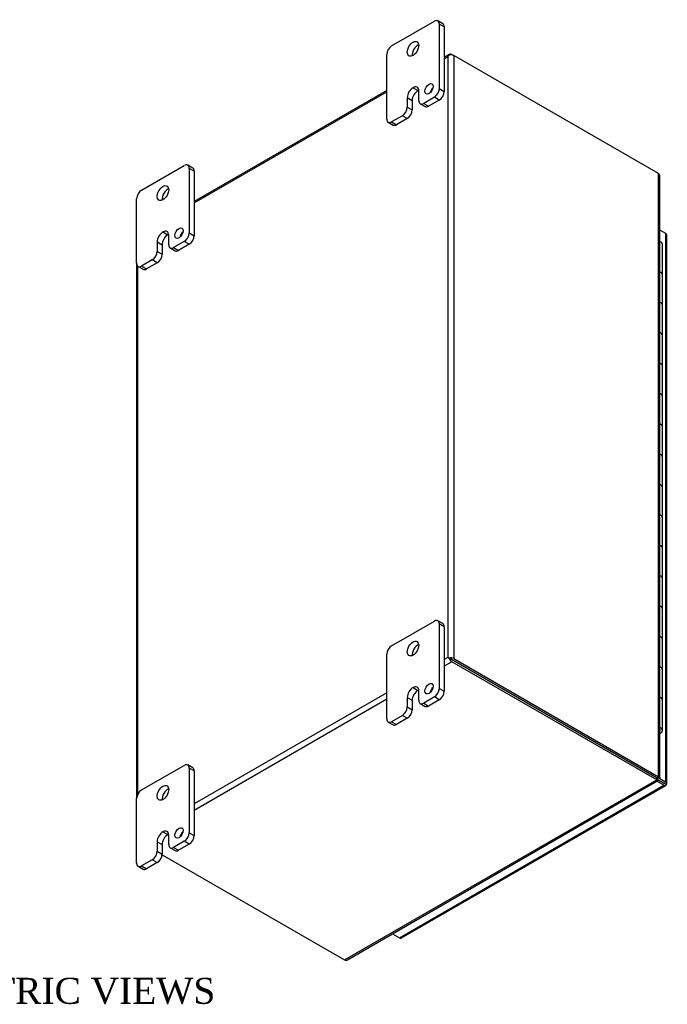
# Model space of a CAD drawing. Header units: inches. Extents: x 6 to 117, y 1 to 79.
# Tile 8 of 8: x 100 to 117, y 52 to 79. Entities that reach past the tile are written whole.
import ezdxf
from ezdxf.enums import TextEntityAlignment as Align

# ---------------------------------------------------------------- set-up
doc = ezdxf.new("R2010")
doc.units = ezdxf.units.IN
doc.header["$MEASUREMENT"] = 0
for name, color, linetype in [('COM48470', 7, 'CONTINUOUS'), ('COM71780-5', 7, 'CONTINUOUS'), ('DEFAULT', 7, 'CONTINUOUS'), ('FET07710', 7, 'CONTINUOUS'), ('HNG10620-16B', 7, 'CONTINUOUS'), ('HNG10620-16C', 7, 'CONTINUOUS'), ('HNG10620-16P', 7, 'CONTINUOUS')]:
    doc.layers.add(name, color=color, linetype=linetype)
doc.styles.add('SEACAD_TIMES_NEW_ROMAN', font='times.ttf')

msp = doc.modelspace()

# ---------------------------------------------------------------- linework, layer by layer
at = {"layer": 'COM48470', "color": 7}
for p, q in [((111.118, 77.589), (110.97, 77.504)), ((111.1, 77.567), (111.1, 77.567)), ((111.172, 77.584), (111.223, 77.554)), ((110.97, 77.467), (111.07, 77.525)), ((111.07, 77.525), (111.07, 61.371)), ((116.727, 74.377), (111.223, 77.554)), ((111.223, 77.554), (111.223, 61.342)), ((109.423, 76.611), (104.252, 73.625)), ((104.252, 73.589), (109.423, 76.574)), ((116.727, 58.164), (116.727, 74.377)), ((116.759, 58.145), (116.759, 74.307)), ((102.706, 71.959), (102.706, 57.585)), ((102.738, 57.694), (102.738, 71.886)), ((111.07, 61.371), (110.97, 61.313)), ((111.172, 61.254), (110.97, 61.137)), ((111.121, 61.342), (111.07, 61.371)), ((111.1, 61.354), (111.172, 61.313)), ((111.1, 61.354), (111.172, 61.313)), ((111.172, 61.313), (116.676, 58.135)), ((116.676, 58.135), (111.172, 61.313)), ((116.676, 58.076), (111.172, 61.254)), ((111.223, 61.342), (116.727, 58.164)), ((109.423, 60.421), (104.252, 57.435)), ((109.423, 60.244), (104.252, 57.259)), ((108.293, 53.236), (116.676, 58.076)), ((108.368, 53.243), (116.708, 58.058)), ((116.676, 58.135), (116.727, 58.164)), ((116.676, 58.135), (116.676, 58.076)), ((116.697, 58.108), (116.677, 58.12)), ((116.697, 58.108), (116.677, 58.12)), ((116.678, 58.113), (116.709, 58.095)), ((116.71, 58.13), (116.69, 58.142)), ((116.71, 58.13), (116.69, 58.142)), ((116.696, 58.145), (116.727, 58.127)), ((116.709, 58.095), (116.697, 58.108)), ((116.727, 58.127), (116.71, 58.13)), ((103.39, 56.066), (108.293, 53.236))]:
    msp.add_line(p, q, dxfattribs=at)
for centre, start, end in [((116.666, 74.307), 0, 48.6182), ((108.322, 53.323), 251.3818, 300)]:
    msp.add_arc(centre, 0.0923, start, end, dxfattribs=at)
for centre, major_axis, ratio, start_param, end_param in [((111.146, 77.481), (0.076, 0.132), 0.577982, 1.230411, 1.570248), ((111.146, 77.481), (0.076, 0.132), 0.577982, 1.231508, 1.571345), ((111.172, 77.496), (0.054, -0.0935), 0.57735, 2.356194, 3.587154), ((111.146, 77.51), (0.108, 0), 0.57735, 0.785398, 2.016358), ((111.146, 61.327), (-0.108, 0.062), 0.000948, -1.124689, -0.784852), ((111.146, 61.327), (-0.108, 0.062), 0.000948, 0.784852, 1.124689), ((111.146, 61.298), (0.108, 0), 0.57735, 0.785398, 2.016358), ((111.172, 61.342), (0.054, -0.0935), 0.57735, 4.266828, 5.497787), ((111.146, 61.327), (0.036, -0.0207), 0.000948, 0.785944, 2.356741), ((111.146, 61.327), (0.036, -0.0208), 0.000948, 3.926445, 5.497241)]:
    msp.add_ellipse(centre, major_axis=major_axis, ratio=ratio, start_param=start_param, end_param=end_param, dxfattribs=at)
for points in [[(116.678, 58.113), (116.678, 58.113), (116.678, 58.118), (116.676, 58.126)], [(116.677, 58.111), (116.678, 58.112), (116.678, 58.112), (116.678, 58.113)]]:
    msp.add_open_spline(points, degree=3, dxfattribs=at)
for points, knots in [([(116.676, 58.076), (116.682, 58.068), (116.689, 58.063), (116.7, 58.057), (116.705, 58.056), (116.712, 58.06), (116.714, 58.064), (116.714, 58.077), (116.712, 58.085), (116.709, 58.095)], [0, 0, 0, 0, 0.25, 0.25, 0.5, 0.5, 0.75, 0.75, 1, 1, 1, 1]), ([(116.683, 58.139), (116.688, 58.141), (116.694, 58.143), (116.698, 58.145), (116.697, 58.145)], [0, 0, 0, 0, 0.4000004, 0.8000008, 0.8000008, 0.8000008, 0.8000008]), ([(116.727, 58.164), (116.737, 58.163), (116.745, 58.16), (116.756, 58.153), (116.759, 58.149), (116.759, 58.141), (116.756, 58.137), (116.745, 58.131), (116.737, 58.128), (116.727, 58.127)], [0, 0, 0, 0, 0.25, 0.25, 0.5, 0.5, 0.75, 0.75, 1, 1, 1, 1])]:
    msp.add_open_spline(points, degree=3, knots=knots, dxfattribs=at)
at = {"layer": 'COM71780-5', "color": 7}
for p, q in [((116.92, 72.767), (116.759, 72.86)), ((116.92, 58.021), (116.92, 72.767)), ((116.952, 57.977), (116.952, 72.723)), ((116.383, 58.304), (116.383, 58.304)), ((116.411, 58.288), (116.411, 58.288)), ((116.869, 57.932), (116.68, 58.042)), ((116.711, 58.082), (116.869, 57.991)), ((116.869, 57.991), (116.711, 58.082)), ((116.733, 58.129), (116.92, 58.021)), ((116.869, 57.991), (116.869, 57.991)), ((116.869, 57.991), (116.869, 57.991)), ((116.869, 57.991), (116.92, 57.962)), ((116.941, 57.95), (116.869, 57.991)), ((116.941, 57.95), (116.869, 57.991)), ((109.767, 53.832), (116.869, 57.932)), ((109.821, 53.827), (116.923, 57.927)), ((109.578, 53.941), (109.767, 53.832))]:
    msp.add_line(p, q, dxfattribs=at)
for centre, major_axis, ratio, start_param, end_param in [((116.844, 72.723), (-0.108, 0), 0.57735, 3.141593, 3.926991), ((116.844, 58.006), (-0.036, 0.0207), 0.000948, 2.356741, 3.927537), ((116.844, 58.006), (-0.036, 0.0208), 0.000948, 2.355648, 3.926445), ((116.844, 57.977), (-0.108, 0), 0.57735, 2.696031, 3.926991), ((116.869, 58.021), (-0.054, 0.0935), 0.57735, 2.356194, 3.587154), ((116.844, 58.006), (0.108, -0.062), 0.000948, -0.784852, -0.445015), ((116.844, 58.006), (0.108, -0.062), 0.000948, 0.445015, 0.784852), ((109.767, 53.92), (-0.054, 0.0935), 0.57735, 2.356194, 3.141593)]:
    msp.add_ellipse(centre, major_axis=major_axis, ratio=ratio, start_param=start_param, end_param=end_param, dxfattribs=at)
at = {"layer": 'FET07710', "color": 7}
for p, q in [((109.556, 77.81), (110.705, 78.474)), ((110.931, 78.407), (110.799, 78.483)), ((110.837, 78.397), (110.837, 76.662)), ((110.97, 78.321), (110.837, 78.397)), ((110.97, 78.321), (110.97, 76.586)), ((109.423, 75.845), (109.423, 77.581)), ((110.131, 76.687), (110.13, 76.687)), ((110.13, 76.687), (110.263, 76.611)), ((110.131, 76.687), (110.263, 76.611)), ((110.263, 76.611), (110.263, 76.611)), ((110.285, 76.343), (110.285, 76.598)), ((110.837, 76.662), (110.97, 76.586)), ((109.976, 76.42), (109.976, 76.165)), ((109.976, 76.42), (110.108, 76.344)), ((110.108, 76.344), (110.108, 76.088)), ((110.324, 76.257), (110.456, 76.181)), ((110.705, 76.432), (110.417, 76.266)), ((110.417, 76.266), (110.55, 76.19)), ((110.837, 76.356), (110.55, 76.19)), ((110.837, 76.356), (110.705, 76.432)), ((109.976, 76.165), (110.108, 76.088)), ((109.462, 75.76), (109.594, 75.683)), ((109.844, 75.935), (109.556, 75.769)), ((109.556, 75.769), (109.688, 75.693)), ((109.976, 75.859), (109.688, 75.693)), ((109.976, 75.859), (109.844, 75.935)), ((102.838, 73.932), (103.987, 74.595)), ((104.213, 74.528), (104.081, 74.605)), ((104.12, 74.519), (104.12, 72.784)), ((104.252, 74.442), (104.12, 74.519)), ((104.252, 74.442), (104.252, 72.707)), ((102.706, 71.967), (102.706, 73.702)), ((103.413, 72.809), (103.413, 72.809)), ((103.413, 72.809), (103.545, 72.732)), ((103.413, 72.809), (103.545, 72.732)), ((103.259, 72.542), (103.259, 72.286)), ((103.259, 72.542), (103.391, 72.465)), ((103.545, 72.732), (103.545, 72.732)), ((103.567, 72.465), (103.567, 72.72)), ((103.987, 72.554), (103.7, 72.388)), ((104.12, 72.478), (103.987, 72.554)), ((104.12, 72.784), (104.252, 72.707)), ((103.259, 72.286), (103.391, 72.21)), ((103.391, 72.465), (103.391, 72.21)), ((103.606, 72.379), (103.738, 72.302)), ((103.7, 72.388), (103.832, 72.312)), ((104.12, 72.478), (103.832, 72.312)), ((103.126, 72.057), (102.838, 71.891)), ((103.258, 71.98), (103.126, 72.057)), ((102.745, 71.881), (102.877, 71.805)), ((102.838, 71.891), (102.971, 71.814)), ((103.258, 71.98), (102.971, 71.814)), ((109.556, 61.684), (110.705, 62.348)), ((110.931, 62.281), (110.799, 62.357)), ((110.837, 62.271), (110.837, 60.536)), ((110.97, 62.195), (110.837, 62.271)), ((110.97, 62.195), (110.97, 60.46)), ((109.423, 59.72), (109.423, 61.455)), ((110.131, 60.561), (110.13, 60.561)), ((110.13, 60.561), (110.263, 60.485)), ((110.131, 60.561), (110.263, 60.485)), ((110.263, 60.485), (110.263, 60.485)), ((110.285, 60.217), (110.285, 60.472)), ((110.837, 60.536), (110.97, 60.46)), ((109.976, 60.294), (109.976, 60.039)), ((109.976, 60.294), (110.108, 60.218)), ((110.108, 60.218), (110.108, 59.963)), ((110.324, 60.131), (110.456, 60.055)), ((110.705, 60.307), (110.417, 60.141)), ((110.417, 60.141), (110.55, 60.064)), ((110.837, 60.23), (110.55, 60.064)), ((110.837, 60.23), (110.705, 60.307)), ((109.976, 60.039), (110.108, 59.963)), ((109.462, 59.634), (109.594, 59.557)), ((109.844, 59.809), (109.556, 59.643)), ((109.556, 59.643), (109.688, 59.567)), ((109.976, 59.733), (109.688, 59.567)), ((109.976, 59.733), (109.844, 59.809)), ((102.838, 57.806), (103.987, 58.469)), ((104.213, 58.402), (104.081, 58.479)), ((104.12, 58.393), (104.12, 56.658)), ((104.252, 58.317), (104.12, 58.393)), ((104.252, 58.317), (104.252, 56.581)), ((102.706, 55.841), (102.706, 57.576)), ((103.413, 56.683), (103.413, 56.683)), ((103.413, 56.683), (103.545, 56.607)), ((103.413, 56.683), (103.545, 56.606)), ((104.12, 56.658), (104.252, 56.581)), ((103.259, 56.416), (103.259, 56.161)), ((103.259, 56.416), (103.391, 56.339)), ((103.545, 56.607), (103.545, 56.606)), ((103.567, 56.339), (103.567, 56.594)), ((103.987, 56.428), (103.7, 56.262)), ((104.12, 56.352), (103.987, 56.428)), ((103.259, 56.161), (103.391, 56.084)), ((103.391, 56.339), (103.391, 56.084)), ((103.606, 56.253), (103.738, 56.177)), ((103.7, 56.262), (103.832, 56.186)), ((104.12, 56.352), (103.832, 56.186)), ((103.126, 55.931), (102.838, 55.765)), ((103.258, 55.855), (103.126, 55.931)), ((102.745, 55.755), (102.877, 55.679)), ((102.838, 55.765), (102.971, 55.688)), ((103.258, 55.855), (102.971, 55.688))]:
    msp.add_line(p, q, dxfattribs=at)
for centre, major_axis, start_param, end_param in [((110.705, 78.32), (-0.094, -0.162), 2.356194, 3.926991), ((110.837, 78.244), (-0.094, -0.162), 2.356194, 3.141593), ((110.263, 77.657), (0.109, 0.189), 0.649107, 2.492486), ((109.556, 77.657), (0.094, 0.162), 0.785398, 2.356194), ((110.13, 76.509), (0.109, 0.189), 0.785398, 2.356194), ((110.263, 76.433), (0.109, 0.189), 0.785398, 2.356194), ((110.131, 76.509), (-0.109, -0.189), 2.356194, 3.926991), ((110.263, 76.433), (-0.109, -0.189), 3.793313, 3.926991), ((110.693, 76.579), (0.078, 0.135), 1.008936, 2.132657), ((110.705, 76.585), (-0.094, -0.162), 0.785398, 2.356194), ((110.837, 76.509), (0.094, 0.162), 3.926991, 5.497787), ((110.417, 76.419), (0.094, 0.162), 2.356194, 3.926991), ((109.844, 76.088), (-0.094, -0.162), 0.785398, 2.356194), ((109.976, 76.012), (0.094, 0.162), 3.926991, 5.497787), ((110.55, 76.343), (0.094, 0.162), 3.141593, 3.926991), ((109.556, 75.922), (0.094, 0.162), 2.356194, 3.926991), ((109.688, 75.846), (0.094, 0.162), 3.141593, 3.926991), ((103.987, 74.442), (-0.094, -0.162), 2.356194, 3.926991), ((104.12, 74.366), (-0.094, -0.162), 2.356194, 3.141593), ((102.838, 73.779), (0.094, 0.162), 0.785398, 2.356194), ((103.545, 73.779), (0.109, 0.189), 0.649107, 2.492486), ((103.413, 72.631), (0.109, 0.189), 0.785398, 2.356194), ((103.413, 72.631), (-0.109, -0.189), 2.356194, 3.926991), ((103.976, 72.701), (0.078, 0.135), 1.008936, 2.132657), ((103.545, 72.554), (0.109, 0.189), 0.785398, 2.356194), ((103.545, 72.554), (-0.109, -0.189), 3.793313, 3.926991), ((103.987, 72.707), (-0.094, -0.162), 0.785398, 2.356194), ((104.12, 72.631), (0.094, 0.162), 3.926991, 5.497787), ((103.126, 72.21), (-0.094, -0.162), 0.785398, 2.356194), ((103.7, 72.541), (0.094, 0.162), 2.356194, 3.926991), ((103.832, 72.465), (0.094, 0.162), 3.141593, 3.926991), ((103.258, 72.133), (0.094, 0.162), 3.926991, 5.497787), ((102.838, 72.044), (0.094, 0.162), 2.356194, 3.926991), ((102.971, 71.967), (0.094, 0.162), 3.141593, 3.926991), ((110.705, 62.195), (-0.094, -0.162), 2.356194, 3.926991), ((110.837, 62.118), (-0.094, -0.162), 2.356194, 3.141593), ((109.556, 61.531), (0.094, 0.162), 0.785398, 2.356194), ((110.263, 61.531), (0.109, 0.189), 0.649107, 2.492486), ((110.13, 60.383), (0.109, 0.189), 0.785398, 2.356194), ((110.263, 60.307), (0.109, 0.189), 0.785398, 2.356194), ((110.131, 60.383), (-0.109, -0.189), 2.356194, 3.926991), ((110.263, 60.307), (-0.109, -0.189), 3.793313, 3.926991), ((110.693, 60.453), (0.078, 0.135), 1.008936, 2.132657), ((110.705, 60.46), (-0.094, -0.162), 0.785398, 2.356194), ((110.837, 60.383), (0.094, 0.162), 3.926991, 5.497787), ((110.417, 60.294), (0.094, 0.162), 2.356194, 3.926991), ((109.844, 59.962), (-0.094, -0.162), 0.785398, 2.356194), ((109.976, 59.886), (0.094, 0.162), 3.926991, 5.497787), ((110.55, 60.217), (0.094, 0.162), 3.141593, 3.926991), ((109.556, 59.796), (0.094, 0.162), 2.356194, 3.926991), ((109.688, 59.72), (0.094, 0.162), 3.141593, 3.926991), ((103.987, 58.316), (-0.094, -0.162), 2.356194, 3.926991), ((104.12, 58.24), (-0.094, -0.162), 2.356194, 3.141593), ((102.838, 57.653), (0.094, 0.162), 0.785398, 2.356194), ((103.545, 57.653), (0.109, 0.189), 0.649107, 2.492486), ((103.413, 56.505), (0.109, 0.189), 0.785398, 2.356194), ((103.413, 56.505), (-0.109, -0.189), 2.356194, 3.926991), ((103.976, 56.575), (0.078, 0.135), 1.008936, 2.132657), ((103.987, 56.581), (-0.094, -0.162), 0.785398, 2.356194), ((103.545, 56.428), (0.109, 0.189), 0.785398, 2.356194), ((103.545, 56.429), (-0.109, -0.189), 3.793313, 3.926991), ((104.12, 56.505), (0.094, 0.162), 3.926991, 5.497787), ((103.126, 56.084), (-0.094, -0.162), 0.785398, 2.356194), ((103.7, 56.415), (0.094, 0.162), 2.356194, 3.926991), ((103.832, 56.339), (0.094, 0.162), 3.141593, 3.926991), ((103.258, 56.008), (0.094, 0.162), 3.926991, 5.497787), ((102.838, 55.918), (0.094, 0.162), 2.356194, 3.926991), ((102.971, 55.842), (0.094, 0.162), 3.141593, 3.926991)]:
    msp.add_ellipse(centre, major_axis=major_axis, ratio=0.57735, start_param=start_param, end_param=end_param, dxfattribs=at)
for centre, major_axis in [((110.13, 77.734), (0.109, 0.189)), ((110.561, 76.656), (0.078, 0.135)), ((103.413, 73.855), (0.109, 0.189)), ((103.844, 72.777), (0.078, 0.135)), ((110.13, 61.608), (0.109, 0.189)), ((110.561, 60.53), (0.078, 0.135)), ((103.413, 57.729), (0.109, 0.189)), ((103.844, 56.651), (0.078, 0.135))]:
    msp.add_ellipse(centre, major_axis=major_axis, ratio=0.57735, dxfattribs=at)
at = {"layer": 'HNG10620-16B', "color": 7}
for p, q in [((116.831, 70.839), (116.831, 71.656)), ((116.831, 69.206), (116.831, 70.023)), ((116.831, 67.573), (116.831, 68.39)), ((116.831, 65.94), (116.831, 66.757)), ((116.831, 64.307), (116.831, 65.124)), ((116.831, 62.674), (116.831, 63.491)), ((116.831, 61.041), (116.831, 61.858)), ((116.831, 59.408), (116.831, 60.225))]:
    msp.add_line(p, q, dxfattribs=at)
for centre, major_axis, start_param, end_param in [((116.678, 71.656), (-0.154, 0), 3.141593, 4.157881), ((116.678, 70.839), (-0.154, 0), 3.141593, 4.157881), ((116.678, 70.023), (-0.154, 0), 3.141593, 4.157881), ((116.678, 69.206), (-0.154, 0), 3.141593, 4.157881), ((116.678, 68.39), (-0.154, 0), 3.141593, 4.157881), ((116.678, 67.573), (-0.154, 0), 3.141593, 4.157881), ((116.678, 66.757), (-0.154, 0), 3.141593, 4.157881), ((116.678, 65.94), (-0.154, 0), 3.141593, 4.157881), ((116.678, 65.124), (-0.154, 0), 3.141593, 4.157881), ((116.678, 64.307), (-0.154, 0), 3.141593, 4.157881), ((116.678, 63.491), (-0.154, 0), 3.141593, 4.157881), ((116.678, 62.674), (-0.154, 0), 3.141593, 4.157881), ((116.678, 61.858), (-0.154, 0), 3.141593, 4.157881), ((116.678, 61.041), (-0.154, 0), 3.141593, 4.157881), ((116.678, 60.225), (-0.154, 0), 3.141593, 4.157881), ((116.678, 59.408), (-0.154, 0), 2.125304, 4.157881), ((116.678, 59.408), (-0.0938, 0), 2.612966, 3.670219)]:
    msp.add_ellipse(centre, major_axis=major_axis, ratio=0.57735, start_param=start_param, end_param=end_param, dxfattribs=at)
at = {"layer": 'HNG10620-16C', "color": 7}
for p, q in [((116.831, 71.656), (116.831, 72.472)), ((116.831, 70.023), (116.831, 70.839)), ((116.831, 68.39), (116.831, 69.206)), ((116.831, 66.757), (116.831, 67.573)), ((116.831, 65.124), (116.831, 65.94)), ((116.831, 63.491), (116.831, 64.307)), ((116.831, 61.858), (116.831, 62.674)), ((116.831, 60.225), (116.831, 61.041))]:
    msp.add_line(p, q, dxfattribs=at)
for centre in [(116.678, 72.472), (116.678, 71.656), (116.678, 70.839), (116.678, 70.023), (116.678, 69.206), (116.678, 68.39), (116.678, 67.573), (116.678, 66.757), (116.678, 65.94), (116.678, 65.124), (116.678, 64.307), (116.678, 63.491), (116.678, 62.674), (116.678, 61.858), (116.678, 61.041), (116.678, 60.225)]:
    msp.add_ellipse(centre, major_axis=(0.154, 0), ratio=0.57735, start_param=0, end_param=1.016289, dxfattribs=at)
at = {"layer": 'HNG10620-16P', "color": 7}
for start_param, end_param in [(0, 0.528627), (5.754558, 6.283185)]:
    msp.add_ellipse((116.678, 59.408), major_axis=(0.0938, 0), ratio=0.57735, start_param=start_param, end_param=end_param, dxfattribs=at)

# ---------------------------------------------------------------- texts
at = {"layer": 'DEFAULT', "color": 7, "style": 'SEACAD_TIMES_NEW_ROMAN'}
msp.add_text('ISOMETRIC VIEWS', height=0.7, dxfattribs=at).set_placement((95.509, 52.757), align=Align.TOP_LEFT)

doc.saveas('drawing.dxf')
